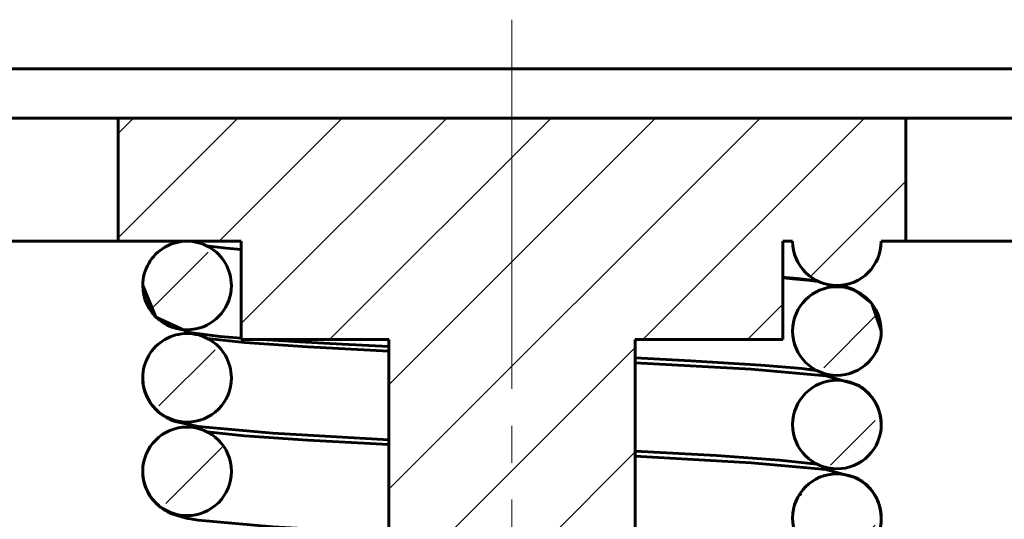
# Model space of a CAD drawing. Header units: millimetres. Extents: x -20 to 420, y 0 to 350.
# Tile 6 of 8: x 139 to 179, y 195 to 215. Entities that reach past the tile are written whole.
import ezdxf

# ---------------------------------------------------------------- set-up
doc = ezdxf.new("R2010")
doc.units = ezdxf.units.MM
doc.linetypes.add('K5LT_AXLED', pattern=[19.5, 15, -1.5, 1.5, -1.5])
doc.linetypes.add('K5LT_BASIC', pattern=[0])
doc.layers.add('Системный слой (1)', color=251, linetype='Continuous', true_color=0x6c6c6c)

# ---------------------------------------------------------------- blocks, each defined once
blk = doc.blocks.new('U2')
at = {"layer": 'Системный слой (1)', "color": 143, "linetype": 'K5LT_BASIC', "lineweight": 60, "true_color": 0x33acca}
for start, end in [(0.0073, 180.0099), (180.0099, 281.5032), (281.5032, 0.0073)]:
    blk.add_arc((145.466, 204.369), 1.8, start, end, dxfattribs=at)
blk = doc.blocks.new('U7')
at = {"layer": 'Системный слой (1)', "color": 143, "linetype": 'K5LT_BASIC', "lineweight": 60, "true_color": 0x33acca}
for start, end in [(0.0049, 180.0064), (180.0064, 270), (270, 0.005)]:
    blk.add_arc((145.466, 200.619), 1.8, start, end, dxfattribs=at)
blk = doc.blocks.new('U9')
at = {"layer": 'Системный слой (1)', "color": 143, "linetype": 'K5LT_BASIC', "lineweight": 60, "true_color": 0x33acca}
for start, end in [(0.0901, 180.0064), (180.0064, 270), (270, 0.0901)]:
    blk.add_arc((171.866, 194.919), 1.8, start, end, dxfattribs=at)
blk = doc.blocks.new('U12')
at = {"layer": 'Системный слой (1)', "color": 143, "linetype": 'K5LT_BASIC', "lineweight": 60, "true_color": 0x33acca}
for start, end in [(0.0001, 180), (180.0001, 270), (270, 0.0001)]:
    blk.add_arc((145.466, 196.819), 1.8, start, end, dxfattribs=at)
blk = doc.blocks.new('U14')
at = {"layer": 'Системный слой (1)', "color": 143, "linetype": 'K5LT_BASIC', "lineweight": 60, "true_color": 0x33acca}
for start, end in [(0.1012, 180.0148), (180.0148, 270), (270, 0.1012)]:
    blk.add_arc((171.866, 198.719), 1.8, start, end, dxfattribs=at)
blk = doc.blocks.new('U15')
at = {"layer": 'Системный слой (1)', "color": 143, "linetype": 'K5LT_BASIC', "lineweight": 60, "true_color": 0x33acca}
for start, end in [(0.105, 180.0176), (180.0176, 270), (270, 0.105)]:
    blk.add_arc((171.866, 202.519), 1.8, start, end, dxfattribs=at)
blk = doc.blocks.new('U16')
at = {"layer": 'Системный слой (1)', "color": 143, "linetype": 'K5LT_BASIC', "lineweight": 60, "true_color": 0x33acca}
for p, q in [((146.259, 205.985), (146.597, 205.94)), ((146.597, 205.94), (147.073, 205.889)), ((147.073, 205.889), (147.666, 205.837))]:
    blk.add_line(p, q, dxfattribs=at)
blk = doc.blocks.new('U18')
at = {"layer": 'Системный слой (1)', "color": 143, "linetype": 'K5LT_BASIC', "lineweight": 60, "true_color": 0x33acca}
for p, q in [((146.286, 198.422), (147.793, 198.258)), ((147.793, 198.258), (150.355, 198.082)), ((150.355, 198.082), (153.666, 197.904)), ((163.666, 197.434), (168.382, 197.171)), ((168.382, 197.171), (171.419, 196.897)), ((171.419, 196.897), (172.7, 196.538)), ((172.7, 196.538), (172.705, 196.535)), ((172.705, 196.535), (172.716, 196.529)), ((172.716, 196.529), (172.737, 196.517)), ((172.737, 196.517), (172.781, 196.491)), ((172.781, 196.491), (172.871, 196.431)), ((172.871, 196.431), (172.893, 196.416)), ((172.893, 196.416), (172.897, 196.412)), ((172.897, 196.412), (172.906, 196.406)), ((172.906, 196.406), (172.924, 196.393)), ((172.924, 196.393), (172.959, 196.366)), ((172.959, 196.366), (173.029, 196.308)), ((173.029, 196.308), (173.102, 196.241)), ((173.102, 196.241), (173.106, 196.237)), ((173.106, 196.237), (173.115, 196.229)), ((173.115, 196.229), (173.132, 196.212)), ((173.132, 196.212), (173.165, 196.177)), ((173.165, 196.177), (173.231, 196.104)), ((173.231, 196.104), (173.287, 196.034)), ((173.287, 196.034), (173.29, 196.029)), ((173.29, 196.029), (173.298, 196.02)), ((173.298, 196.02), (173.312, 196.001)), ((173.312, 196.001), (173.34, 195.961)), ((173.34, 195.961), (173.393, 195.88)), ((173.393, 195.88), (173.439, 195.801)), ((173.439, 195.801), (173.442, 195.796)), ((173.442, 195.796), (173.448, 195.785)), ((173.448, 195.785), (173.459, 195.764)), ((173.459, 195.764), (173.481, 195.721)), ((173.481, 195.721), (173.521, 195.632)), ((173.521, 195.632), (173.557, 195.542)), ((173.557, 195.542), (173.559, 195.536)), ((173.559, 195.536), (173.563, 195.524)), ((173.563, 195.524), (173.571, 195.501)), ((173.571, 195.501), (173.586, 195.454)), ((173.586, 195.454), (173.613, 195.359)), ((173.613, 195.359), (173.633, 195.264)), ((173.633, 195.264), (173.634, 195.259)), ((173.634, 195.259), (173.636, 195.251)), ((173.636, 195.251), (173.639, 195.233)), ((173.639, 195.233), (173.645, 195.197)), ((173.645, 195.197), (173.652, 195.146)), ((173.652, 195.146), (173.653, 195.143)), ((173.653, 195.143), (173.653, 195.137)), ((173.653, 195.137), (173.655, 195.126)), ((173.655, 195.126), (173.657, 195.104)), ((173.657, 195.104), (173.661, 195.059)), ((173.661, 195.059), (173.663, 195.024)), ((173.663, 195.024), (173.663, 195.022)), ((173.663, 195.022), (173.664, 195.016)), ((173.664, 195.016), (173.664, 195.006)), ((173.664, 195.006), (173.665, 194.985)), ((173.665, 194.985), (173.666, 194.942)), ((173.666, 194.942), (173.666, 194.922))]:
    blk.add_line(p, q, dxfattribs=at)
blk = doc.blocks.new('U19')
at = {"layer": 'Системный слой (1)', "color": 143, "linetype": 'K5LT_BASIC', "lineweight": 60, "true_color": 0x33acca}
for p, q in [((146.286, 202.222), (147.793, 202.058)), ((147.793, 202.058), (150.355, 201.882)), ((150.355, 201.882), (153.666, 201.704)), ((163.666, 201.234), (168.382, 200.971)), ((168.382, 200.971), (171.419, 200.697)), ((171.419, 200.697), (172.699, 200.339)), ((172.699, 200.339), (172.705, 200.336)), ((172.705, 200.336), (172.715, 200.33)), ((172.715, 200.33), (172.736, 200.318)), ((172.736, 200.318), (172.779, 200.292)), ((172.779, 200.292), (172.869, 200.233)), ((172.869, 200.233), (172.893, 200.216)), ((172.893, 200.216), (172.897, 200.213)), ((172.897, 200.213), (172.906, 200.206)), ((172.906, 200.206), (172.923, 200.193)), ((172.923, 200.193), (172.958, 200.166)), ((172.958, 200.166), (173.029, 200.108)), ((173.029, 200.108), (173.101, 200.042)), ((173.101, 200.042), (173.105, 200.038)), ((173.105, 200.038), (173.113, 200.03)), ((173.113, 200.03), (173.13, 200.013)), ((173.13, 200.013), (173.164, 199.979)), ((173.164, 199.979), (173.229, 199.905)), ((173.229, 199.905), (173.286, 199.836)), ((173.286, 199.836), (173.289, 199.831)), ((173.289, 199.831), (173.297, 199.821)), ((173.297, 199.821), (173.311, 199.802)), ((173.311, 199.802), (173.339, 199.763)), ((173.339, 199.763), (173.392, 199.681)), ((173.392, 199.681), (173.439, 199.602)), ((173.439, 199.602), (173.442, 199.596)), ((173.442, 199.596), (173.447, 199.586)), ((173.447, 199.586), (173.459, 199.564)), ((173.459, 199.564), (173.481, 199.521)), ((173.481, 199.521), (173.521, 199.432)), ((173.521, 199.432), (173.557, 199.342)), ((173.557, 199.342), (173.559, 199.337)), ((173.559, 199.337), (173.563, 199.325)), ((173.563, 199.325), (173.571, 199.302)), ((173.571, 199.302), (173.586, 199.255)), ((173.586, 199.255), (173.612, 199.16)), ((173.612, 199.16), (173.633, 199.065)), ((173.633, 199.065), (173.634, 199.058)), ((173.634, 199.058), (173.637, 199.046)), ((173.637, 199.046), (173.641, 199.022)), ((173.641, 199.022), (173.649, 198.973)), ((173.649, 198.973), (173.66, 198.874)), ((173.66, 198.874), (173.665, 198.776)), ((173.665, 198.776), (173.666, 198.772)), ((173.666, 198.772), (173.666, 198.764)), ((173.666, 198.764), (173.666, 198.749)), ((173.666, 198.749), (173.666, 198.722))]:
    blk.add_line(p, q, dxfattribs=at)
blk = doc.blocks.new('U21')
at = {"layer": 'Системный слой (1)', "color": 143, "linetype": 'K5LT_BASIC', "lineweight": 60, "true_color": 0x33acca}
for p, q in [((143.666, 204.369), (144.195, 203.083)), ((144.195, 203.083), (145.558, 202.456)), ((145.558, 202.456), (146.808, 202.302)), ((146.808, 202.302), (147.666, 202.23)), ((148.519, 202.169), (150.034, 202.076)), ((150.034, 202.076), (151.764, 201.984)), ((151.764, 201.984), (153.666, 201.891))]:
    blk.add_line(p, q, dxfattribs=at)
blk = doc.blocks.new('U29')
at = {"layer": 'Системный слой (1)', "color": 143, "linetype": 'K5LT_BASIC', "lineweight": 60, "true_color": 0x33acca}
for p, q in [((169.666, 204.677), (170.201, 204.632)), ((170.201, 204.632), (170.679, 204.586)), ((170.679, 204.586), (171.104, 204.538)), ((172.061, 204.379), (172.556, 204.211)), ((172.556, 204.211), (173.288, 203.633)), ((173.288, 203.633), (173.666, 202.522))]:
    blk.add_line(p, q, dxfattribs=at)
blk = doc.blocks.new('U31')
at = {"layer": 'Системный слой (1)', "color": 143, "linetype": 'K5LT_BASIC', "lineweight": 60, "true_color": 0x33acca}
for p, q in [((143.67, 196.699), (143.666, 196.819)), ((143.68, 196.594), (143.67, 196.699)), ((143.688, 196.542), (143.68, 196.594)), ((143.692, 196.516), (143.688, 196.542)), ((143.694, 196.503), (143.692, 196.516)), ((143.695, 196.496), (143.694, 196.503)), ((143.715, 196.399), (143.695, 196.496)), ((143.741, 196.303), (143.715, 196.399)), ((143.755, 196.256), (143.741, 196.303)), ((143.763, 196.233), (143.755, 196.256)), ((143.767, 196.221), (143.763, 196.233)), ((143.769, 196.215), (143.767, 196.221)), ((143.803, 196.126), (143.769, 196.215)), ((143.843, 196.036), (143.803, 196.126)), ((143.864, 195.993), (143.843, 196.036)), ((143.875, 195.971), (143.864, 195.993)), ((143.881, 195.96), (143.875, 195.971)), ((143.884, 195.955), (143.881, 195.96)), ((143.932, 195.871), (143.884, 195.955)), ((143.983, 195.79), (143.932, 195.871)), ((144.011, 195.751), (143.983, 195.79)), ((144.024, 195.732), (144.011, 195.751)), ((144.031, 195.723), (144.024, 195.732)), ((144.035, 195.718), (144.031, 195.723)), ((144.053, 195.694), (144.035, 195.718)), ((144.131, 195.601), (144.053, 195.694)), ((144.171, 195.557), (144.131, 195.601)), ((144.192, 195.536), (144.171, 195.557)), ((144.202, 195.525), (144.192, 195.536)), ((144.207, 195.52), (144.202, 195.525)), ((144.21, 195.517), (144.207, 195.52)), ((144.223, 195.504), (144.21, 195.517)), ((144.243, 195.485), (144.223, 195.504)), ((144.254, 195.475), (144.243, 195.485)), ((144.259, 195.47), (144.254, 195.475)), ((144.261, 195.468), (144.259, 195.47)), ((144.262, 195.467), (144.261, 195.468)), ((144.267, 195.462), (144.262, 195.467)), ((144.291, 195.441), (144.267, 195.462)), ((144.304, 195.43), (144.291, 195.441)), ((144.31, 195.425), (144.304, 195.43)), ((144.313, 195.422), (144.31, 195.425)), ((144.398, 195.353), (144.313, 195.422)), ((144.468, 195.303), (144.398, 195.353)), ((144.502, 195.279), (144.468, 195.303)), ((144.519, 195.268), (144.502, 195.279)), ((144.527, 195.263), (144.519, 195.268)), ((144.531, 195.26), (144.527, 195.263)), ((144.557, 195.244), (144.531, 195.26)), ((144.636, 195.198), (144.557, 195.244)), ((144.674, 195.177), (144.636, 195.198)), ((144.693, 195.167), (144.674, 195.177)), ((144.702, 195.163), (144.693, 195.167)), ((144.707, 195.16), (144.702, 195.163)), ((144.758, 195.135), (144.707, 195.16)), ((144.852, 195.093), (144.758, 195.135)), ((144.9, 195.074), (144.852, 195.093)), ((145.101, 195.005), (144.9, 195.074)), ((145.292, 194.953), (145.101, 195.005)), ((145.384, 194.932), (145.292, 194.953)), ((145.429, 194.923), (145.384, 194.932)), ((145.452, 194.918), (145.429, 194.923)), ((145.463, 194.916), (145.452, 194.918)), ((145.469, 194.915), (145.463, 194.916)), ((145.475, 194.914), (145.469, 194.915)), ((145.479, 194.913), (145.475, 194.914)), ((145.481, 194.912), (145.479, 194.913)), ((145.483, 194.912), (145.481, 194.912)), ((145.488, 194.911), (145.483, 194.912)), ((145.49, 194.911), (145.488, 194.911)), ((145.493, 194.91), (145.49, 194.911)), ((145.496, 194.91), (145.493, 194.91)), ((145.497, 194.909), (145.496, 194.91)), ((145.498, 194.909), (145.497, 194.909)), ((145.502, 194.908), (145.498, 194.909)), ((145.505, 194.908), (145.502, 194.908)), ((145.51, 194.907), (145.505, 194.908)), ((145.513, 194.906), (145.51, 194.907)), ((145.516, 194.906), (145.513, 194.906)), ((145.522, 194.905), (145.516, 194.906)), ((145.915, 194.841), (145.522, 194.905)), ((148.951, 194.567), (145.915, 194.841)), ((153.666, 194.303), (148.951, 194.567))]:
    blk.add_line(p, q, dxfattribs=at)
blk = doc.blocks.new('U33')
at = {"layer": 'Системный слой (1)', "color": 143, "linetype": 'K5LT_BASIC', "lineweight": 60, "true_color": 0x33acca}
for p, q in [((169.686, 204.699), (169.666, 204.7)), ((169.708, 204.697), (169.686, 204.699)), ((169.723, 204.696), (169.708, 204.697)), ((169.777, 204.691), (169.723, 204.696)), ((170.261, 204.648), (169.777, 204.691)), ((170.737, 204.598), (170.261, 204.648)), ((171.074, 204.553), (170.737, 204.598))]:
    blk.add_line(p, q, dxfattribs=at)
blk = doc.blocks.new('U37')
at = {"layer": 'Системный слой (1)', "color": 143, "linetype": 'K5LT_BASIC', "lineweight": 60, "true_color": 0x33acca}
for p, q in [((166.978, 197.456), (163.666, 197.634)), ((169.54, 197.279), (166.978, 197.456)), ((171.047, 197.116), (169.54, 197.279))]:
    blk.add_line(p, q, dxfattribs=at)
blk = doc.blocks.new('U40')
at = {"layer": 'Системный слой (1)', "color": 143, "linetype": 'K5LT_BASIC', "lineweight": 60, "true_color": 0x33acca}
for p, q in [((143.669, 200.529), (143.666, 200.619)), ((143.676, 200.431), (143.669, 200.529)), ((143.682, 200.382), (143.676, 200.431)), ((143.685, 200.358), (143.682, 200.382)), ((143.687, 200.346), (143.685, 200.358)), ((143.688, 200.34), (143.687, 200.346)), ((143.706, 200.242), (143.688, 200.34)), ((143.729, 200.146), (143.706, 200.242)), ((143.742, 200.098), (143.729, 200.146)), ((143.749, 200.074), (143.742, 200.098)), ((143.753, 200.063), (143.749, 200.074)), ((143.755, 200.057), (143.753, 200.063)), ((143.788, 199.965), (143.755, 200.057)), ((143.825, 199.874), (143.788, 199.965)), ((143.846, 199.83), (143.825, 199.874)), ((143.856, 199.808), (143.846, 199.83)), ((143.862, 199.797), (143.856, 199.808)), ((143.864, 199.792), (143.862, 199.797)), ((143.91, 199.708), (143.864, 199.792)), ((143.96, 199.625), (143.91, 199.708)), ((143.987, 199.586), (143.96, 199.625)), ((144, 199.566), (143.987, 199.586)), ((144.007, 199.556), (144, 199.566)), ((144.01, 199.551), (144.007, 199.556)), ((144.09, 199.449), (144.01, 199.551)), ((144.138, 199.393), (144.09, 199.449)), ((144.162, 199.366), (144.138, 199.393)), ((144.175, 199.353), (144.162, 199.366)), ((144.181, 199.346), (144.175, 199.353)), ((144.184, 199.343), (144.181, 199.346)), ((144.238, 199.29), (144.184, 199.343)), ((144.266, 199.263), (144.238, 199.29)), ((144.281, 199.25), (144.266, 199.263)), ((144.288, 199.244), (144.281, 199.25)), ((144.291, 199.241), (144.288, 199.244)), ((144.376, 199.17), (144.291, 199.241)), ((144.447, 199.117), (144.376, 199.17)), ((144.482, 199.093), (144.447, 199.117)), ((144.499, 199.081), (144.482, 199.093)), ((144.508, 199.075), (144.499, 199.081)), ((144.512, 199.073), (144.508, 199.075)), ((144.518, 199.069), (144.512, 199.073)), ((144.604, 199.016), (144.518, 199.069)), ((144.65, 198.99), (144.604, 199.016)), ((144.673, 198.978), (144.65, 198.99)), ((144.684, 198.972), (144.673, 198.978)), ((144.689, 198.969), (144.684, 198.972)), ((144.692, 198.968), (144.689, 198.969)), ((144.703, 198.962), (144.692, 198.968)), ((144.727, 198.95), (144.703, 198.962)), ((144.744, 198.942), (144.727, 198.95)), ((144.756, 198.936), (144.744, 198.942)), ((144.856, 198.891), (144.756, 198.936)), ((144.925, 198.864), (144.856, 198.891)), ((145.914, 198.641), (144.925, 198.864)), ((148.951, 198.367), (145.914, 198.641)), ((153.666, 198.103), (148.951, 198.367))]:
    blk.add_line(p, q, dxfattribs=at)
blk = doc.blocks.new('U42')
at = {"layer": 'Системный слой (1)', "color": 143, "linetype": 'K5LT_BASIC', "lineweight": 60, "true_color": 0x33acca}
for p, q in [((165.936, 201.315), (163.666, 201.434)), ((168.781, 201.138), (165.936, 201.315)), ((169.965, 201.042), (168.781, 201.138)), ((170.435, 200.995), (169.965, 201.042)), ((170.637, 200.972), (170.435, 200.995)), ((170.728, 200.961), (170.637, 200.972)), ((170.77, 200.956), (170.728, 200.961)), ((170.791, 200.953), (170.77, 200.956)), ((170.801, 200.952), (170.791, 200.953)), ((170.813, 200.95), (170.801, 200.952)), ((170.815, 200.95), (170.813, 200.95)), ((170.819, 200.949), (170.815, 200.95)), ((170.821, 200.949), (170.819, 200.949)), ((170.824, 200.949), (170.821, 200.949)), ((170.828, 200.948), (170.824, 200.949)), ((170.83, 200.948), (170.828, 200.948)), ((170.831, 200.948), (170.83, 200.948)), ((170.834, 200.947), (170.831, 200.948)), ((170.831, 200.948), (170.831, 200.948)), ((170.836, 200.947), (170.834, 200.947)), ((170.838, 200.947), (170.836, 200.947)), ((170.841, 200.946), (170.838, 200.947)), ((170.843, 200.946), (170.841, 200.946)), ((170.846, 200.946), (170.843, 200.946)), ((170.852, 200.945), (170.846, 200.946)), ((170.903, 200.938), (170.852, 200.945)), ((170.929, 200.934), (170.903, 200.938)), ((170.984, 200.926), (170.929, 200.934)), ((171.01, 200.922), (170.984, 200.926)), ((171.022, 200.92), (171.01, 200.922)), ((171.029, 200.919), (171.022, 200.92)), ((171.032, 200.919), (171.029, 200.919)), ((171.034, 200.918), (171.032, 200.919)), ((171.039, 200.918), (171.034, 200.918)), ((171.047, 200.916), (171.039, 200.918))]:
    blk.add_line(p, q, dxfattribs=at)

msp = doc.modelspace()

# ---------------------------------------------------------------- hatches: boundary and pattern name
at = {"layer": 'Системный слой (1)'}
h = msp.add_hatch(dxfattribs=at)
h.set_pattern_fill('', angle=45, style=0, pattern_type=0)
h.set_pattern_definition([(45, (0, 0), (-2.12132, 2.12132), [])])
h.paths.add_polyline_path([(143.666, 174.169), (131.666, 174.169), (130.959, 173.876), (130.666, 173.169), (130.666, 167.169), (133.666, 167.169), (131.666, 165.169), (131.666, 163.169), (114.666, 163.169), (111.838, 164.34), (110.666, 167.169), (110.666, 200.42), (111.838, 203.248), (113.631, 204.284), (120.666, 206.169), (124.666, 206.169), (124.666, 213.169), (105.666, 213.169), (104.959, 212.876), (104.666, 212.169), (104.666, 171.169), (101.666, 171.169), (100.959, 170.876), (100.666, 170.169), (100.666, 166.169), (100.959, 165.462), (101.666, 165.169), (104.666, 165.169), (104.666, 158.169), (104.959, 157.462), (105.666, 157.169), (138.666, 157.169), (139.373, 157.462), (139.666, 158.169), (139.666, 167.169), (141.666, 167.169), (141.666, 168.169), (141.959, 168.876), (142.666, 169.169), (174.666, 169.169), (175.373, 168.876), (175.666, 168.169), (175.666, 167.169), (177.666, 167.169), (177.666, 158.169), (177.959, 157.462), (178.666, 157.169), (211.666, 157.169), (212.373, 157.462), (212.666, 158.169), (212.666, 165.169), (215.666, 165.169), (216.373, 165.462), (216.666, 166.169), (216.666, 170.169), (216.373, 170.876), (215.666, 171.169), (212.666, 171.169), (212.666, 191.24), (213.666, 191.24), (213.666, 193.295), (212.666, 193.295), (212.666, 212.169), (212.373, 212.876), (211.666, 213.169), (192.666, 213.169), (192.666, 206.169), (196.666, 206.169), (203.702, 204.284), (206.13, 202.42), (206.666, 200.42), (206.666, 167.169), (205.495, 164.34), (202.666, 163.169), (185.666, 163.169), (185.666, 165.169), (183.666, 167.169), (186.666, 167.169), (186.666, 173.169), (186.373, 173.876), (185.666, 174.169), (171.866, 174.169), (169.666, 174.169), (169.666, 176.169), (169.373, 176.876), (168.666, 177.169), (163.666, 177.169), (163.666, 202.169), (169.666, 202.169), (169.666, 206.169), (170.066, 206.169), (170.768, 204.743), (172.552, 204.504), (173.651, 205.93), (173.666, 206.169), (174.666, 206.169), (174.666, 211.169), (142.666, 211.169), (142.666, 206.169), (147.666, 206.169), (147.666, 202.169), (153.666, 202.169), (153.666, 177.169), (148.666, 177.169), (147.959, 176.876), (147.666, 176.169), (147.666, 174.169), (147.266, 174.169), (146.366, 175.728), (144.567, 175.728)])
edge = h.paths.add_edge_path()
edge.add_line((171.866, 174.169), (173.425, 175.069))
edge.add_line((173.425, 175.069), (173.425, 176.869))
edge.add_line((173.425, 176.869), (171.866, 177.769))
edge.add_line((171.866, 177.769), (170.308, 176.869))
edge.add_line((170.308, 176.869), (170.308, 175.069))
edge.add_line((170.308, 175.069), (171.866, 174.169))
h.paths.add_polyline_path([(145.825, 202.605), (147.173, 203.798), (146.814, 205.562), (145.107, 206.133), (143.759, 204.94), (144.119, 203.176)])
h.paths.add_polyline_path([(145.466, 176.019), (147.025, 176.919), (147.025, 178.719), (145.466, 179.619), (143.908, 178.719), (143.908, 176.919)])
h.paths.add_polyline_path([(171.866, 177.919), (173.425, 178.819), (173.425, 180.619), (171.867, 181.519), (170.308, 180.619), (170.308, 178.819)])
h.paths.add_polyline_path([(145.466, 179.819), (147.025, 180.719), (147.025, 182.519), (145.466, 183.419), (143.908, 182.519), (143.908, 180.719)])
h.paths.add_polyline_path([(171.866, 181.719), (173.425, 182.619), (173.425, 184.419), (171.867, 185.319), (170.308, 184.419), (170.308, 182.619)])
h.paths.add_polyline_path([(145.466, 183.619), (147.025, 184.519), (147.025, 186.319), (145.466, 187.219), (143.908, 186.319), (143.908, 184.519)])
h.paths.add_polyline_path([(171.866, 185.519), (173.425, 186.419), (173.425, 188.219), (171.867, 189.119), (170.308, 188.219), (170.308, 186.419)])
h.paths.add_polyline_path([(145.466, 187.419), (147.025, 188.319), (147.025, 190.119), (145.466, 191.019), (143.908, 190.119), (143.908, 188.319)])
h.paths.add_polyline_path([(171.866, 189.319), (173.425, 190.219), (173.425, 192.019), (171.867, 192.919), (170.308, 192.019), (170.308, 190.219)])
h.paths.add_polyline_path([(145.466, 191.219), (147.025, 192.119), (147.025, 193.919), (145.466, 194.819), (143.908, 193.919), (143.908, 192.119)])
h.paths.add_polyline_path([(171.866, 193.119), (173.425, 194.019), (173.425, 195.819), (171.867, 196.719), (170.308, 195.819), (170.308, 194.019)])
h.paths.add_polyline_path([(145.466, 195.019), (147.025, 195.919), (147.025, 197.719), (145.466, 198.619), (143.908, 197.719), (143.908, 195.919)])
h.paths.add_polyline_path([(171.866, 196.919), (173.425, 197.819), (173.425, 199.619), (171.867, 200.519), (170.308, 199.619), (170.308, 197.819)])
h.paths.add_polyline_path([(145.466, 198.819), (147.025, 199.719), (147.025, 201.519), (145.466, 202.419), (143.908, 201.519), (143.908, 199.719)])
h.paths.add_polyline_path([(171.866, 200.719), (173.425, 201.619), (173.425, 203.419), (171.867, 204.319), (170.308, 203.419), (170.308, 201.619)])

# ---------------------------------------------------------------- linework, layer by layer
at = {"layer": 'Системный слой (1)', "color": 30, "linetype": 'K5LT_AXLED', "lineweight": 18, "true_color": 0xff8000}
msp.add_line((158.666, 215.169), (158.666, 155.169), dxfattribs=at)
at = {"layer": 'Системный слой (1)', "color": 143, "linetype": 'K5LT_BASIC', "lineweight": 60, "true_color": 0x33acca}
for p, q in [((192.666, 213.169), (124.666, 213.169)), ((134.344, 211.169), (142.666, 211.169)), ((142.666, 211.169), (142.666, 206.169)), ((142.666, 211.169), (174.666, 211.169)), ((174.666, 211.169), (174.666, 206.169)), ((174.666, 211.169), (182.989, 211.169)), ((142.666, 206.169), (134.344, 206.169)), ((142.666, 206.169), (147.666, 206.169)), ((147.666, 206.169), (147.666, 202.169)), ((169.666, 206.169), (170.066, 206.169)), ((169.666, 206.169), (169.666, 202.169)), ((173.666, 206.169), (174.666, 206.169)), ((182.989, 206.169), (174.666, 206.169)), ((153.666, 202.169), (147.666, 202.169)), ((153.666, 177.169), (153.666, 202.169)), ((169.666, 202.169), (163.666, 202.169)), ((163.666, 177.169), (163.666, 202.169))]:
    msp.add_line(p, q, dxfattribs=at)
msp.add_arc((171.866, 206.169), 1.8, 180, 0, dxfattribs=at)

# ---------------------------------------------------------------- block references
at = {"layer": 'Системный слой (1)'}
for name in ['U2', 'U16', 'U33', 'U29', 'U21', 'U15', 'U7', 'U19', 'U42', 'U40', 'U14', 'U12', 'U18', 'U37', 'U31', 'U9']:
    msp.add_blockref(name, (0, 0), dxfattribs=at)

doc.saveas('drawing.dxf')
